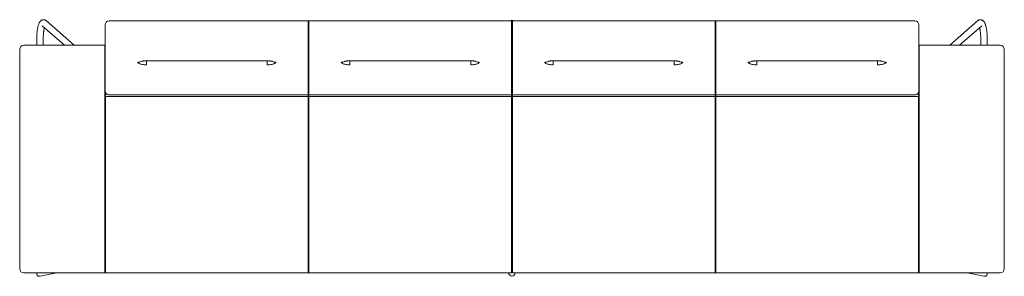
# Paper-space layout 'Blatt1' of a CAD drawing. Header units: millimetres. Extents: x 34 to 407, y 13 to 285.
# Tile 2 of 12: x 36 to 84, y 120 to 132. Entities that reach past the tile are written whole.
import ezdxf

# ---------------------------------------------------------------- set-up
doc = ezdxf.new("R2010")
doc.units = ezdxf.units.MM

psp = doc.layouts.new('Blatt1')

# ---------------------------------------------------------------- linework, layer by layer
at = {"color": 7, "linetype": 'Continuous', "lineweight": 15}
for p, q in [((37.1655, 131.8486), (38.2583, 130.8856)), ((38.7423, 130.8856), (37.377, 132.0887)), ((40.2587, 130.6741), (40.2587, 131.8846)), ((40.4587, 132.0846), (50.2387, 132.0846)), ((50.2387, 131.8985), (50.2387, 132.0846)), ((50.2387, 132.0846), (50.2587, 132.0646)), ((50.2387, 130.688), (50.2387, 131.8985)), ((50.2587, 132.0646), (50.2787, 132.0846)), ((50.2587, 132.0646), (50.2587, 131.8972)), ((50.2587, 131.8972), (50.2587, 130.6866)), ((50.2787, 132.0846), (50.2787, 131.8985)), ((50.2787, 132.0846), (60.2387, 132.0846)), ((50.2787, 131.8985), (50.2787, 130.688)), ((60.2387, 131.8985), (60.2387, 132.0846)), ((60.2387, 132.0846), (60.2587, 132.0646)), ((60.2387, 130.688), (60.2387, 131.8985)), ((60.2787, 132.0846), (60.2587, 132.0646)), ((60.2587, 132.0646), (60.2587, 131.8972)), ((60.2587, 131.8972), (60.2587, 130.6866)), ((60.2787, 131.8985), (60.2787, 132.0846)), ((70.2387, 132.0846), (60.2787, 132.0846)), ((60.2787, 130.688), (60.2787, 131.8985)), ((70.2387, 132.0846), (70.2387, 131.8985)), ((70.2587, 132.0646), (70.2387, 132.0846)), ((70.2387, 131.8985), (70.2387, 130.688)), ((70.2787, 132.0846), (70.2587, 132.0646)), ((70.2587, 132.0646), (70.2587, 131.8972)), ((70.2587, 131.8972), (70.2587, 130.6866)), ((70.2787, 131.8985), (70.2787, 132.0846)), ((80.0587, 132.0846), (70.2787, 132.0846)), ((70.2787, 130.688), (70.2787, 131.8985)), ((80.2587, 130.6741), (80.2587, 131.8846)), ((83.1405, 132.0887), (81.7752, 130.8856)), ((82.2592, 130.8856), (83.352, 131.8486)), ((36.8963, 131.1839), (36.8963, 130.8856)), ((37.2163, 130.8856), (37.2163, 131.1839)), ((83.3012, 131.1839), (83.3012, 130.8856)), ((83.6212, 130.8856), (83.6212, 131.1839)), ((36.0587, 130.3994), (36.0587, 130.6856)), ((36.2587, 130.8856), (40.2387, 130.8856)), ((40.2387, 130.4086), (40.2387, 130.8856)), ((40.2387, 130.8856), (40.2587, 130.8656)), ((40.2387, 130.8856), (40.2587, 130.8856)), ((50.2387, 130.2611), (50.2387, 130.688)), ((50.2587, 130.6866), (50.2587, 130.281)), ((50.2787, 130.688), (50.2787, 130.2611)), ((60.2387, 130.2611), (60.2387, 130.688)), ((60.2587, 130.6866), (60.2587, 130.281)), ((60.2787, 130.2611), (60.2787, 130.688)), ((70.2387, 130.688), (70.2387, 130.2611)), ((70.2587, 130.6866), (70.2587, 130.281)), ((70.2787, 130.2611), (70.2787, 130.688)), ((80.2787, 130.8856), (80.2587, 130.8656)), ((80.2587, 130.8856), (80.2787, 130.8856)), ((80.2787, 130.4086), (80.2787, 130.8856)), ((84.2587, 130.8856), (80.2787, 130.8856)), ((84.4587, 130.3994), (84.4587, 130.6856)), ((36.0587, 120.304), (36.0587, 130.3994)), ((40.2387, 120.3132), (40.2387, 130.4086)), ((40.2587, 130.4606), (40.2587, 130.6741)), ((40.2587, 130.3204), (40.2587, 130.4606)), ((40.2587, 130.0863), (40.2587, 130.3204)), ((50.2387, 130.1209), (50.2387, 130.2611)), ((50.2587, 130.281), (50.2587, 130.1409)), ((50.2787, 130.2611), (50.2787, 130.1209)), ((60.2387, 130.1209), (60.2387, 130.2611)), ((60.2587, 130.281), (60.2587, 130.1409)), ((60.2787, 130.1209), (60.2787, 130.2611)), ((70.2387, 130.2611), (70.2387, 130.1209)), ((70.2587, 130.281), (70.2587, 130.1409)), ((70.2787, 130.1209), (70.2787, 130.2611)), ((80.2587, 130.4606), (80.2587, 130.6741)), ((80.2587, 130.3204), (80.2587, 130.4606)), ((80.2587, 130.0863), (80.2587, 130.3204)), ((80.2787, 120.3132), (80.2787, 130.4086)), ((84.4587, 120.304), (84.4587, 130.3994)), ((40.2587, 128.6693), (40.2587, 130.0863)), ((42.2887, 130.1147), (48.2287, 130.1147)), ((50.2387, 129.9081), (50.2387, 130.1209)), ((50.2387, 128.4388), (50.2387, 129.9081)), ((50.2587, 130.1409), (50.2587, 129.9259)), ((50.2587, 129.9259), (50.2587, 128.4579)), ((50.2787, 130.1209), (50.2787, 129.9081)), ((50.2787, 129.9081), (50.2787, 128.4388)), ((52.2887, 130.1147), (58.2287, 130.1147)), ((60.2387, 129.9081), (60.2387, 130.1209)), ((60.2387, 128.4388), (60.2387, 129.9081)), ((60.2587, 130.1409), (60.2587, 129.9259)), ((60.2587, 129.9259), (60.2587, 128.4579)), ((60.2787, 129.9081), (60.2787, 130.1209)), ((60.2787, 128.4388), (60.2787, 129.9081)), ((62.2887, 130.1147), (68.2287, 130.1147)), ((70.2387, 130.1209), (70.2387, 129.9081)), ((70.2387, 129.9081), (70.2387, 128.4388)), ((70.2587, 130.1409), (70.2587, 129.9259)), ((70.2587, 129.9259), (70.2587, 128.4579)), ((70.2787, 129.9081), (70.2787, 130.1209)), ((70.2787, 128.4388), (70.2787, 129.9081)), ((72.2887, 130.1147), (78.2287, 130.1147)), ((80.2587, 128.6693), (80.2587, 130.0863)), ((40.2587, 128.6693), (40.2587, 128.1757)), ((40.2787, 128.3674), (40.2587, 128.3474)), ((40.2787, 128.5515), (40.2787, 128.3933)), ((40.2787, 128.3933), (40.2787, 128.3674)), ((50.2387, 128.3674), (40.2787, 128.3674)), ((40.2787, 128.3674), (40.2787, 128.1766)), ((40.4587, 128.4388), (50.2387, 128.4388)), ((50.2587, 128.4579), (50.2387, 128.4388)), ((50.2387, 128.3933), (50.2387, 128.4388)), ((50.2387, 128.3674), (50.2387, 128.3933)), ((50.2587, 128.3474), (50.2387, 128.3674)), ((50.2387, 128.1766), (50.2387, 128.3674)), ((50.2787, 128.4388), (50.2587, 128.4579)), ((50.2587, 128.4579), (50.2587, 128.3924)), ((50.2587, 128.3924), (50.2587, 128.3474)), ((50.2787, 128.3674), (50.2587, 128.3474)), ((50.2587, 128.3474), (50.2587, 128.1757)), ((50.2787, 128.4388), (60.2387, 128.4388)), ((50.2787, 128.4388), (50.2787, 128.3933)), ((50.2787, 128.3933), (50.2787, 128.3674)), ((60.2387, 128.3674), (50.2787, 128.3674)), ((50.2787, 128.3674), (50.2787, 128.1766)), ((60.2587, 128.4579), (60.2387, 128.4388)), ((60.2387, 128.3933), (60.2387, 128.4388)), ((60.2387, 128.3674), (60.2387, 128.3933)), ((60.2587, 128.3474), (60.2387, 128.3674)), ((60.2387, 128.1766), (60.2387, 128.3674)), ((60.2587, 128.4579), (60.2787, 128.4388)), ((60.2587, 128.4579), (60.2587, 128.3924)), ((60.2587, 128.3924), (60.2587, 128.3474)), ((60.2787, 128.3674), (60.2587, 128.3474)), ((60.2587, 128.3474), (60.2587, 128.1757)), ((70.2387, 128.4388), (60.2787, 128.4388)), ((60.2787, 128.3933), (60.2787, 128.4388)), ((60.2787, 128.3674), (60.2787, 128.3933)), ((70.2387, 128.3674), (60.2787, 128.3674)), ((60.2787, 128.1766), (60.2787, 128.3674)), ((70.2387, 128.4388), (70.2587, 128.4579)), ((70.2387, 128.4388), (70.2387, 128.3933)), ((70.2387, 128.3933), (70.2387, 128.3674)), ((70.2587, 128.3474), (70.2387, 128.3674)), ((70.2387, 128.3674), (70.2387, 128.1766)), ((70.2587, 128.4579), (70.2787, 128.4388)), ((70.2587, 128.4579), (70.2587, 128.3924)), ((70.2587, 128.3924), (70.2587, 128.3474)), ((70.2787, 128.3674), (70.2587, 128.3474)), ((70.2587, 128.3474), (70.2587, 128.1757)), ((80.0587, 128.4388), (70.2787, 128.4388)), ((70.2787, 128.3933), (70.2787, 128.4388)), ((70.2787, 128.3674), (70.2787, 128.3933)), ((80.2387, 128.3674), (70.2787, 128.3674)), ((70.2787, 128.1766), (70.2787, 128.3674)), ((80.2387, 128.5515), (80.2387, 128.3933)), ((80.2387, 128.3933), (80.2387, 128.3674)), ((80.2587, 128.3474), (80.2387, 128.3674)), ((80.2387, 128.3674), (80.2387, 128.1766)), ((80.2587, 128.6693), (80.2587, 128.1757)), ((40.2587, 120.3122), (40.2587, 128.1757)), ((40.2787, 128.1766), (40.2787, 120.3132)), ((50.2387, 120.3132), (50.2387, 128.1766)), ((50.2587, 128.1757), (50.2587, 120.3122)), ((50.2787, 128.1766), (50.2787, 120.3132)), ((60.2387, 120.3132), (60.2387, 128.1766)), ((60.2587, 128.1757), (60.2587, 120.3122)), ((60.2787, 120.3132), (60.2787, 128.1766)), ((70.2387, 128.1766), (70.2387, 120.3132)), ((70.2587, 128.1757), (70.2587, 120.3122)), ((70.2787, 120.3132), (70.2787, 128.1766)), ((80.2387, 128.1766), (80.2387, 120.3132)), ((80.2587, 120.3122), (80.2587, 128.1757)), ((36.0587, 119.8856), (36.0587, 120.304)), ((40.2387, 119.6856), (40.2387, 120.3132)), ((40.2587, 119.7056), (40.2587, 120.3122)), ((40.2787, 120.3132), (40.2787, 119.6856)), ((50.2387, 119.6856), (50.2387, 120.3132)), ((50.2587, 120.3122), (50.2587, 119.7056)), ((50.2787, 120.3132), (50.2787, 119.6856)), ((60.2387, 119.6856), (60.2387, 120.3132)), ((60.2587, 120.3122), (60.2587, 119.7056)), ((60.2787, 119.6856), (60.2787, 120.3132)), ((70.2387, 120.3132), (70.2387, 119.6856)), ((70.2587, 120.3122), (70.2587, 119.7056)), ((70.2787, 119.6856), (70.2787, 120.3132)), ((80.2387, 120.3132), (80.2387, 119.6856)), ((80.2587, 119.7056), (80.2587, 120.3122)), ((80.2787, 119.6856), (80.2787, 120.3132)), ((84.4587, 119.8856), (84.4587, 120.304)), ((36.2587, 119.6856), (40.2387, 119.6856)), ((36.8963, 119.6856), (36.8963, 119.6547)), ((37.0592, 119.5209), (37.8905, 119.6856)), ((40.2387, 119.6856), (40.2587, 119.7056)), ((40.2587, 119.7056), (40.2787, 119.6856)), ((50.2387, 119.6856), (40.2787, 119.6856)), ((50.2387, 119.6856), (50.2587, 119.7056)), ((50.2587, 119.7056), (50.2787, 119.6856)), ((60.2387, 119.6856), (50.2787, 119.6856)), ((60.2387, 119.6856), (60.2587, 119.7056)), ((60.2787, 119.6856), (60.2587, 119.7056)), ((60.2787, 119.6856), (70.2387, 119.6856)), ((70.2587, 119.7056), (70.2387, 119.6856)), ((70.2787, 119.6856), (70.2587, 119.7056)), ((70.2787, 119.6856), (80.2387, 119.6856)), ((80.2587, 119.7056), (80.2387, 119.6856)), ((80.2787, 119.6856), (80.2587, 119.7056)), ((84.2587, 119.6856), (80.2787, 119.6856)), ((82.627, 119.6856), (83.4583, 119.5209)), ((83.6212, 119.6547), (83.6212, 119.6856))]:
    psp.add_line(p, q, dxfattribs=at)
for centre, radius, start, end in [((40.4587, 131.8846), 0.2, 90, 180), ((60.2587, 131.9586), 0.16, 51.95522, 128.04478), ((80.0587, 131.8846), 0.2, 0, 90), ((36.2587, 130.6856), 0.2, 90, 180), ((84.2587, 130.6856), 0.2, 0, 90), ((40.4587, 128.6388), 0.2, 205.88294, 270.01349), ((80.0588, 128.6388), 0.2, 269.98651, 334.11706), ((36.2587, 119.8856), 0.2, 180, 270), ((84.2587, 119.8856), 0.2, 270, 0)]:
    psp.add_arc(centre, radius, start, end, dxfattribs=at)
for centre, major_axis, ratio, start_param, end_param in [((37.0563, 119.6835), (0.1121, 0.1365), 0.8362752, 2.1599871, 3.7434705), ((60.2587, 119.687), (0, 0.1657), 0.9656888, 1.5707963, 3.1415927), ((60.2587, 119.687), (0, 0.1657), 0.9656888, 3.1415927, 4.712389), ((83.4612, 119.6835), (-0.1121, 0.1365), 0.8362752, 2.5397148, 4.1231982), ((37.0563, 119.6835), (0.1121, 0.1365), 0.8362752, 3.7434705, 3.9359782), ((83.4612, 119.6835), (-0.1121, 0.1365), 0.8362752, 2.3472071, 2.5397148)]:
    psp.add_ellipse(centre, major_axis=major_axis, ratio=ratio, start_param=start_param, end_param=end_param, dxfattribs=at)
for points, knots in [([(37.377, 132.0887), (37.3689, 132.0954), (37.3527, 132.1087), (37.3238, 132.125), (37.2923, 132.1369), (37.2581, 132.1438), (37.2227, 132.1445), (37.1876, 132.139), (37.1553, 132.128), (37.126, 132.1125), (37.0996, 132.0932), (37.0757, 132.0703), (37.0534, 132.0431), (37.0321, 132.0103), (37.0112, 131.9699), (36.9915, 131.9218), (36.9737, 131.8675), (36.9583, 131.8096), (36.945, 131.7493), (36.9335, 131.6866), (36.9237, 131.6213), (36.9153, 131.5536), (36.9085, 131.4839), (36.9032, 131.4124), (36.8993, 131.3395), (36.897, 131.2671), (36.8963, 131.215), (36.8963, 131.1878), (36.8963, 131.1839)], [0, 0, 0, 0, 0.0296399, 0.059062, 0.0874257, 0.1152648, 0.1451201, 0.1740981, 0.2025948, 0.2312656, 0.2608828, 0.2924373, 0.327276, 0.3672202, 0.4141987, 0.4676843, 0.5214914, 0.5728314, 0.6222944, 0.6705304, 0.7179544, 0.7648262, 0.8113148, 0.8575362, 0.9035735, 0.94949, 0.9929078, 1, 1, 1, 1]), ([(83.6212, 131.1839), (83.6212, 131.1969), (83.621, 131.2347), (83.6197, 131.2971), (83.6167, 131.3703), (83.6123, 131.4424), (83.6063, 131.5128), (83.599, 131.5811), (83.5902, 131.647), (83.5799, 131.7102), (83.5681, 131.7703), (83.5547, 131.8275), (83.5394, 131.8816), (83.5217, 131.933), (83.5015, 131.9801), (83.4793, 132.0207), (83.4558, 132.0541), (83.4314, 132.0811), (83.4051, 132.1033), (83.3765, 132.1211), (83.3455, 132.1344), (83.3117, 132.1427), (83.2761, 132.145), (83.2405, 132.1408), (83.2075, 132.131), (83.1775, 132.1164), (83.1557, 132.1016), (83.1441, 132.0918), (83.1405, 132.0887)], [0, 0, 0, 0, 0.0241158, 0.0699352, 0.115796, 0.161732, 0.2077933, 0.2540401, 0.3005499, 0.3474271, 0.3948202, 0.4429493, 0.492152, 0.5429678, 0.5962255, 0.6459189, 0.6870133, 0.7223817, 0.7542916, 0.7840921, 0.8126668, 0.8406002, 0.8707438, 0.8998906, 0.9284464, 0.9570128, 0.9863319, 1, 1, 1, 1]), ([(37.2163, 131.1839), (37.2163, 131.1958), (37.2164, 131.2304), (37.2177, 131.2874), (37.2204, 131.3541), (37.2244, 131.4193), (37.2297, 131.4821), (37.2362, 131.5421), (37.2437, 131.5986), (37.2521, 131.651), (37.2613, 131.6982), (37.2689, 131.7322), (37.2734, 131.7484), (37.2745, 131.7525)], [0, 0, 0, 0, 0.0542018, 0.1573729, 0.2604679, 0.3633509, 0.4659024, 0.5679793, 0.6694057, 0.769957, 0.8693417, 0.967176, 1, 1, 1, 1]), ([(83.2429, 131.7525), (83.2446, 131.7462), (83.2496, 131.728), (83.2574, 131.6922), (83.2663, 131.6455), (83.2745, 131.5938), (83.2818, 131.5378), (83.2882, 131.4782), (83.2933, 131.4156), (83.2973, 131.3507), (83.2999, 131.2841), (83.3011, 131.2282), (83.3012, 131.1948), (83.3012, 131.1839)], [0, 0, 0, 0, 0.0490841, 0.143646, 0.2405812, 0.3393221, 0.439422, 0.5405366, 0.642401, 0.7448096, 0.8476003, 0.9506391, 1, 1, 1, 1]), ([(41.9258, 129.9923), (41.9157, 129.9978), (41.8958, 130.0086), (41.8763, 130.025), (41.8652, 130.0409), (41.8657, 130.0505), (41.866, 130.0553)], [0, 0, 0, 0, 0.2587176, 0.5066654, 0.7512076, 1, 1, 1, 1]), ([(42.0682, 130.1061), (42.067, 130.1053), (42.0469, 130.092), (42.002, 130.0754), (41.9354, 130.0576), (41.8891, 130.0561), (41.866, 130.0553)], [0, 0, 0, 0, 0.021135, 0.3474257, 0.6737147, 1, 1, 1, 1]), ([(42.2887, 129.9195), (42.2536, 129.9205), (42.1833, 129.9225), (42.0836, 129.9388), (41.993, 129.9621), (41.948, 129.9823), (41.9258, 129.9923)], [0, 0, 0, 0, 0.2503504, 0.4997648, 0.7529477, 1, 1, 1, 1]), ([(42.0389, 130.102), (42.0388, 130.102), (42.0388, 130.1019), (42.045, 130.1031), (42.0566, 130.1049), (42.0744, 130.1069), (42.0985, 130.109), (42.1283, 130.111), (42.1635, 130.1126), (42.2036, 130.1138), (42.2459, 130.1146), (42.2747, 130.1146), (42.2888, 130.1147)], [0, 0, 0, 0, 0.0450292, 0.1185913, 0.1997635, 0.2901556, 0.3895999, 0.4970247, 0.6153666, 0.7417623, 0.8742413, 1, 1, 1, 1]), ([(42.2887, 129.9195), (42.2887, 129.9284), (42.2887, 129.9461), (42.2887, 129.981), (42.2887, 130.0212), (42.2887, 130.0658), (42.2887, 130.0986), (42.2887, 130.1147)], [0, 0, 0, 0, 0.2012044, 0.4024051, 0.6036078, 0.8048099, 1, 1, 1, 1]), ([(48.2287, 129.9195), (48.2287, 129.9284), (48.2287, 129.9461), (48.2287, 129.981), (48.2287, 130.0212), (48.2287, 130.0658), (48.2287, 130.0986), (48.2287, 130.1147)], [0, 0, 0, 0, 0.2012044, 0.4024051, 0.6036078, 0.8048099, 1, 1, 1, 1]), ([(48.5917, 129.9923), (48.5695, 129.9823), (48.5245, 129.9621), (48.4339, 129.9388), (48.3342, 129.9225), (48.2639, 129.9205), (48.2287, 129.9195)], [0, 0, 0, 0, 0.2470523, 0.5002352, 0.7496496, 1, 1, 1, 1]), ([(48.2288, 130.1147), (48.2308, 130.1147), (48.2483, 130.1148), (48.281, 130.1144), (48.3253, 130.1136), (48.3651, 130.1122), (48.4004, 130.1103), (48.429, 130.1083), (48.4513, 130.106), (48.4668, 130.104), (48.4759, 130.1026), (48.4794, 130.1017), (48.4785, 130.102), (48.4784, 130.102)], [0, 0, 0, 0, 0.0181555, 0.1568785, 0.2931632, 0.4249198, 0.5381784, 0.6541038, 0.7505708, 0.8358502, 0.9119612, 0.9914218, 1, 1, 1, 1]), ([(48.6515, 130.0553), (48.6284, 130.0561), (48.5821, 130.0576), (48.5155, 130.0754), (48.4706, 130.092), (48.4505, 130.1053), (48.4492, 130.1062)], [0, 0, 0, 0, 0.3262115, 0.6524266, 0.9786434, 1, 1, 1, 1]), ([(48.6515, 130.0553), (48.6518, 130.0505), (48.6523, 130.0409), (48.6411, 130.025), (48.6217, 130.0086), (48.6018, 129.9978), (48.5917, 129.9923)], [0, 0, 0, 0, 0.2487924, 0.4933346, 0.7412824, 1, 1, 1, 1]), ([(51.9258, 129.9923), (51.9157, 129.9978), (51.8958, 130.0086), (51.8763, 130.025), (51.8652, 130.0409), (51.8657, 130.0505), (51.866, 130.0553)], [0, 0, 0, 0, 0.2587164, 0.5066645, 0.7512074, 1, 1, 1, 1]), ([(52.0682, 130.1061), (52.067, 130.1053), (52.0469, 130.092), (52.002, 130.0754), (51.9354, 130.0576), (51.8891, 130.0561), (51.866, 130.0553)], [0, 0, 0, 0, 0.0211373, 0.3474245, 0.6737127, 1, 1, 1, 1]), ([(52.2887, 129.9195), (52.2536, 129.9205), (52.1833, 129.9225), (52.0836, 129.9388), (51.993, 129.9621), (51.948, 129.9823), (51.9258, 129.9923)], [0, 0, 0, 0, 0.2503513, 0.4997664, 0.7529463, 1, 1, 1, 1]), ([(52.0389, 130.102), (52.0388, 130.102), (52.0388, 130.1019), (52.045, 130.1031), (52.0566, 130.1049), (52.0744, 130.1069), (52.0985, 130.109), (52.1283, 130.111), (52.1635, 130.1126), (52.2036, 130.1138), (52.2459, 130.1146), (52.2747, 130.1146), (52.2888, 130.1147)], [0, 0, 0, 0, 0.0450292, 0.1185923, 0.199763, 0.2901553, 0.389601, 0.4970259, 0.6153696, 0.7417655, 0.8742429, 1, 1, 1, 1]), ([(52.2887, 129.9195), (52.2887, 129.9284), (52.2887, 129.9461), (52.2887, 129.981), (52.2887, 130.0212), (52.2887, 130.0658), (52.2887, 130.0986), (52.2887, 130.1147)], [0, 0, 0, 0, 0.2012044, 0.4024051, 0.6036078, 0.8048099, 1, 1, 1, 1]), ([(58.2287, 129.9195), (58.2287, 129.9284), (58.2287, 129.9461), (58.2287, 129.981), (58.2287, 130.0212), (58.2287, 130.0658), (58.2287, 130.0986), (58.2287, 130.1147)], [0, 0, 0, 0, 0.2012044, 0.4024051, 0.6036078, 0.8048099, 1, 1, 1, 1]), ([(58.5917, 129.9923), (58.5695, 129.9823), (58.5245, 129.9621), (58.4339, 129.9388), (58.3342, 129.9225), (58.2639, 129.9205), (58.2287, 129.9195)], [0, 0, 0, 0, 0.2470531, 0.5002339, 0.7496489, 1, 1, 1, 1]), ([(58.2288, 130.1147), (58.2308, 130.1147), (58.2483, 130.1148), (58.281, 130.1144), (58.3253, 130.1136), (58.3651, 130.1122), (58.4004, 130.1103), (58.429, 130.1083), (58.4513, 130.106), (58.4668, 130.104), (58.4759, 130.1026), (58.4794, 130.1017), (58.4785, 130.102), (58.4784, 130.102)], [0, 0, 0, 0, 0.01815764, 0.15688121, 0.293166, 0.42492025, 0.53817926, 0.65410508, 0.75057068, 0.83585083, 0.91196135, 0.99142184, 1, 1, 1, 1]), ([(58.6515, 130.0553), (58.6284, 130.0561), (58.5821, 130.0576), (58.5155, 130.0754), (58.4706, 130.092), (58.4505, 130.1053), (58.4492, 130.1062)], [0, 0, 0, 0, 0.32621364, 0.65242754, 0.97864114, 1, 1, 1, 1]), ([(58.6515, 130.0553), (58.6518, 130.0505), (58.6523, 130.0409), (58.6411, 130.025), (58.6217, 130.0086), (58.6018, 129.9978), (58.5917, 129.9923)], [0, 0, 0, 0, 0.2487925, 0.4933354, 0.7412833, 1, 1, 1, 1]), ([(61.866, 130.0553), (61.8657, 130.0505), (61.8652, 130.0409), (61.8763, 130.025), (61.8958, 130.0086), (61.9157, 129.9978), (61.9258, 129.9923)], [0, 0, 0, 0, 0.2487925, 0.4933354, 0.7412833, 1, 1, 1, 1]), ([(61.866, 130.0553), (61.8891, 130.0561), (61.9354, 130.0576), (62.002, 130.0754), (62.0469, 130.092), (62.067, 130.1053), (62.0682, 130.1061)], [0, 0, 0, 0, 0.3262963, 0.6525929, 0.9788892, 1, 1, 1, 1]), ([(61.9258, 129.9923), (61.948, 129.9823), (61.993, 129.9621), (62.0836, 129.9388), (62.1833, 129.9225), (62.2536, 129.9205), (62.2887, 129.9195)], [0, 0, 0, 0, 0.2470531, 0.5002339, 0.7496489, 1, 1, 1, 1]), ([(62.0394, 130.1021), (62.0393, 130.1021), (62.0391, 130.102), (62.0447, 130.1031), (62.0565, 130.1049), (62.0743, 130.1069), (62.0978, 130.109), (62.1276, 130.111), (62.1629, 130.1126), (62.2028, 130.1138), (62.2453, 130.1146), (62.2745, 130.1146), (62.2888, 130.1147)], [0, 0, 0, 0, 0.0426629, 0.1201078, 0.2005169, 0.2872557, 0.3858306, 0.4952191, 0.6125989, 0.7389598, 0.8719275, 1, 1, 1, 1]), ([(62.2887, 129.9195), (62.2887, 129.9284), (62.2887, 129.9461), (62.2887, 129.981), (62.2887, 130.0212), (62.2887, 130.0658), (62.2887, 130.0985), (62.2887, 130.1147)], [0, 0, 0, 0, 0.2012139, 0.4024241, 0.6036364, 0.804848, 1, 1, 1, 1]), ([(68.2287, 129.9195), (68.2287, 129.9284), (68.2287, 129.9461), (68.2287, 129.981), (68.2287, 130.0212), (68.2287, 130.0658), (68.2287, 130.0986), (68.2287, 130.1147)], [0, 0, 0, 0, 0.2012044, 0.4024051, 0.6036078, 0.8048099, 1, 1, 1, 1]), ([(68.2287, 129.9195), (68.2639, 129.9205), (68.3342, 129.9225), (68.4339, 129.9388), (68.5245, 129.9621), (68.5695, 129.9823), (68.5917, 129.9923)], [0, 0, 0, 0, 0.2503513, 0.4997664, 0.7529463, 1, 1, 1, 1]), ([(68.2288, 130.1147), (68.2303, 130.1147), (68.2472, 130.1148), (68.2794, 130.1144), (68.3238, 130.1136), (68.365, 130.1122), (68.4002, 130.1104), (68.4285, 130.1083), (68.4508, 130.1061), (68.4667, 130.1041), (68.476, 130.1025), (68.4799, 130.1016), (68.479, 130.1019), (68.4789, 130.1019)], [0, 0, 0, 0, 0.0142599, 0.1513953, 0.2880533, 0.4204622, 0.5442478, 0.6493084, 0.7413388, 0.8375187, 0.9175495, 0.9904938, 1, 1, 1, 1]), ([(68.4492, 130.1062), (68.4504, 130.1054), (68.4706, 130.092), (68.5155, 130.0754), (68.5821, 130.0576), (68.6284, 130.0561), (68.6515, 130.0553)], [0, 0, 0, 0, 0.0216654, 0.3477766, 0.6738888, 1, 1, 1, 1]), ([(68.5917, 129.9923), (68.6018, 129.9978), (68.6217, 130.0086), (68.6411, 130.025), (68.6523, 130.0409), (68.6518, 130.0505), (68.6515, 130.0553)], [0, 0, 0, 0, 0.2587164, 0.5066645, 0.7512074, 1, 1, 1, 1]), ([(71.866, 130.0553), (71.8657, 130.0505), (71.8652, 130.0409), (71.8763, 130.025), (71.8958, 130.0086), (71.9157, 129.9978), (71.9258, 129.9923)], [0, 0, 0, 0, 0.2487924, 0.4933346, 0.7412824, 1, 1, 1, 1]), ([(71.866, 130.0553), (71.8891, 130.0561), (71.9354, 130.0576), (72.002, 130.0754), (72.0469, 130.092), (72.067, 130.1053), (72.0682, 130.1061)], [0, 0, 0, 0, 0.3262941, 0.652592, 0.9788914, 1, 1, 1, 1]), ([(71.9258, 129.9923), (71.948, 129.9823), (71.993, 129.9621), (72.0836, 129.9388), (72.1833, 129.9225), (72.2536, 129.9205), (72.2887, 129.9195)], [0, 0, 0, 0, 0.2470523, 0.5002352, 0.7496496, 1, 1, 1, 1]), ([(72.0394, 130.1021), (72.0393, 130.1021), (72.0391, 130.102), (72.0447, 130.1031), (72.0565, 130.1049), (72.0743, 130.1069), (72.0978, 130.109), (72.1276, 130.111), (72.1629, 130.1126), (72.2028, 130.1138), (72.2453, 130.1146), (72.2745, 130.1146), (72.2888, 130.1147)], [0, 0, 0, 0, 0.0426629, 0.1201076, 0.2005178, 0.2872562, 0.3858299, 0.4952193, 0.6125985, 0.7389612, 0.8719282, 1, 1, 1, 1]), ([(72.2887, 129.9195), (72.2887, 129.9284), (72.2887, 129.9461), (72.2887, 129.981), (72.2887, 130.0212), (72.2887, 130.0658), (72.2887, 130.0985), (72.2887, 130.1147)], [0, 0, 0, 0, 0.2012139, 0.4024241, 0.6036364, 0.804848, 1, 1, 1, 1]), ([(78.2287, 129.9195), (78.2287, 129.9284), (78.2287, 129.9461), (78.2287, 129.981), (78.2287, 130.0212), (78.2287, 130.0658), (78.2287, 130.0986), (78.2287, 130.1147)], [0, 0, 0, 0, 0.2012044, 0.4024051, 0.6036078, 0.8048099, 1, 1, 1, 1]), ([(78.2287, 129.9195), (78.2639, 129.9205), (78.3342, 129.9225), (78.4339, 129.9388), (78.5245, 129.9621), (78.5695, 129.9823), (78.5917, 129.9923)], [0, 0, 0, 0, 0.2503504, 0.4997648, 0.7529477, 1, 1, 1, 1]), ([(78.2288, 130.1147), (78.2303, 130.1147), (78.2472, 130.1148), (78.2794, 130.1144), (78.3238, 130.1136), (78.365, 130.1122), (78.4002, 130.1104), (78.4285, 130.1083), (78.4508, 130.1061), (78.4667, 130.1041), (78.476, 130.1025), (78.4799, 130.1016), (78.479, 130.1019), (78.4789, 130.1019)], [0, 0, 0, 0, 0.0142616, 0.1513968, 0.2880546, 0.4204615, 0.5442469, 0.6493087, 0.741339, 0.8375187, 0.9175499, 0.9904938, 1, 1, 1, 1]), ([(78.4492, 130.1062), (78.4504, 130.1054), (78.4706, 130.092), (78.5155, 130.0754), (78.5821, 130.0576), (78.6284, 130.0561), (78.6515, 130.0553)], [0, 0, 0, 0, 0.0216631, 0.3477777, 0.6738907, 1, 1, 1, 1]), ([(78.5917, 129.9923), (78.6018, 129.9978), (78.6217, 130.0086), (78.6411, 130.025), (78.6523, 130.0409), (78.6518, 130.0505), (78.6515, 130.0553)], [0, 0, 0, 0, 0.2587176, 0.5066654, 0.7512076, 1, 1, 1, 1]), ([(40.2787, 128.5515), (40.2724, 128.5665), (40.2612, 128.593), (40.2595, 128.6241), (40.2587, 128.6377)], [0, 0, 0, 0, 0.5620682, 1, 1, 1, 1]), ([(80.2387, 128.5515), (80.2451, 128.5665), (80.2563, 128.593), (80.258, 128.6241), (80.2587, 128.6377)], [0, 0, 0, 0, 0.5620682, 1, 1, 1, 1])]:
    psp.add_open_spline(points, degree=3, knots=knots, dxfattribs=at)

doc.saveas('drawing.dxf')
